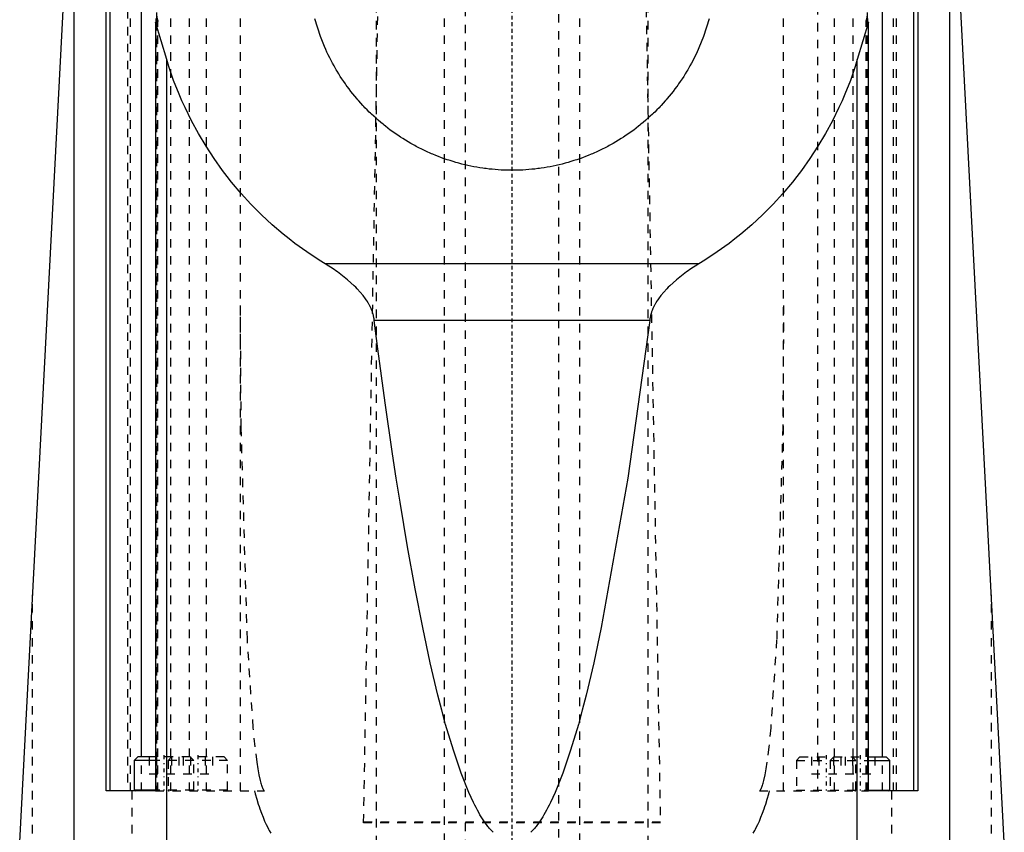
# Model space of a CAD drawing. Extents: x -70 to 70, y -1 to 596.
# Tile 10 of 13: x -58 to 58, y 253 to 348. Entities that reach past the tile are written whole.
import ezdxf

# ---------------------------------------------------------------- set-up
doc = ezdxf.new("R2010")
doc.units = 0
doc.linetypes.add('CENTER', pattern=[1.5, 0.45, -0.5, 0.05, -0.5])
doc.linetypes.add('DASHED', pattern=[2, 1, -1])
for name, color, linetype in [('AM_0', 7, 'CONTINUOUS'), ('AM_3', 7, 'DASHED'), ('AM_7', 7, 'CENTER')]:
    doc.layers.add(name, color=color, linetype=linetype)

msp = doc.modelspace()

# ---------------------------------------------------------------- linework, layer by layer
at = {"layer": 'AM_0', "color": 7, "linetype": 'CONTINUOUS'}
for p, q in [((-58, 251.5), (-50.81, 388.76)), ((58, 251.5), (50.81, 388.76)), ((-51.58, 202.5), (-51.58, 373.93)), ((51.58, 202.5), (51.58, 373.93)), ((-47.82, 257.5), (-47.82, 367.29)), ((-47.36, 257.5), (-47.36, 367.29)), ((47.36, 257.5), (47.36, 367.29)), ((47.82, 367.29), (47.82, 257.5)), ((-43.63, 261.5), (-43.63, 364.38)), ((43.63, 261.5), (43.63, 364.38)), ((-41.89, 349.18), (-41.89, 348.09)), ((41.89, 348.09), (41.89, 349.18)), ((-41.71, 348.15), (-42.01, 348.05)), ((-40.68, 343.66), (-42.01, 348.05)), ((-42.01, 348.05), (-42.01, 257.5)), ((42.01, 348.05), (40.68, 343.66)), ((42.01, 348.05), (41.71, 348.15)), ((42.01, 257.5), (42.01, 348.05)), ((-40.68, 202.5), (-40.68, 343.66)), ((40.68, 202.5), (40.68, 343.66)), ((22, 319.57), (-22, 319.57)), ((16.22, 312.91), (-16.22, 312.91)), ((-44.1, 261.5), (-44.5, 261.1)), ((-44.5, 261.1), (-44.5, 257.6)), ((-42.01, 261.1), (-44.5, 261.1)), ((-42.01, 261.5), (-44.1, 261.5)), ((42.01, 261.5), (44.1, 261.5)), ((42.01, 261.1), (44.5, 261.1)), ((44.5, 261.1), (44.1, 261.5)), ((44.5, 257.6), (44.5, 261.1)), ((-42.01, 257.6), (-44.5, 257.6)), ((42.01, 257.6), (44.5, 257.6)), ((-42.01, 257.5), (-47.82, 257.5)), ((47.82, 257.5), (42.01, 257.5))]:
    msp.add_line(p, q, dxfattribs=at)
for points in [[(-41.89, 349.18, 0), (-41.89, 349.15, 0), (-41.89, 349.09, 0), (-41.89, 349.04, 0), (-41.88, 349.01, 0), (-41.88, 348.98, 0), (-41.88, 348.92, 0), (-41.87, 348.86, 0), (-41.87, 348.8, 0), (-41.86, 348.75, 0), (-41.85, 348.69, 0), (-41.84, 348.66, 0), (-41.84, 348.63, 0), (-41.83, 348.57, 0), (-41.82, 348.52, 0), (-41.8, 348.46, 0), (-41.79, 348.4, 0), (-41.77, 348.35, 0), (-41.76, 348.32, 0), (-41.76, 348.29, 0), (-41.74, 348.24, 0), (-41.72, 348.18, 0), (-41.71, 348.15, 0)], [(41.71, 348.15, 0), (41.72, 348.18, 0), (41.74, 348.24, 0), (41.76, 348.29, 0), (41.76, 348.32, 0), (41.77, 348.35, 0), (41.79, 348.4, 0), (41.8, 348.46, 0), (41.82, 348.52, 0), (41.83, 348.57, 0), (41.84, 348.63, 0), (41.84, 348.66, 0), (41.85, 348.69, 0), (41.86, 348.75, 0), (41.87, 348.8, 0), (41.87, 348.86, 0), (41.88, 348.92, 0), (41.88, 348.98, 0), (41.88, 349.01, 0), (41.89, 349.04, 0), (41.89, 349.09, 0), (41.89, 349.15, 0), (41.89, 349.18, 0)], [(0, 330.6, 0), (-0.18, 330.6, 0), (-0.54, 330.61, 0), (-0.9, 330.62, 0), (-1.08, 330.63, 0), (-1.26, 330.63, 0), (-1.63, 330.66, 0), (-1.99, 330.68, 0), (-2.35, 330.72, 0), (-2.7, 330.75, 0), (-3.06, 330.8, 0), (-3.24, 330.82, 0), (-3.42, 330.85, 0), (-3.78, 330.9, 0), (-4.14, 330.96, 0), (-4.49, 331.02, 0), (-4.85, 331.1, 0), (-5.2, 331.17, 0), (-5.38, 331.21, 0), (-5.55, 331.25, 0), (-5.9, 331.34, 0), (-6.25, 331.43, 0), (-6.43, 331.48, 0), (-6.6, 331.53, 0), (-6.95, 331.63, 0), (-7.29, 331.74, 0), (-7.46, 331.79, 0), (-7.64, 331.85, 0), (-7.98, 331.97, 0), (-8.32, 332.09, 0), (-8.66, 332.22, 0), (-8.99, 332.35, 0), (-9.33, 332.49, 0), (-9.49, 332.56, 0), (-9.66, 332.63, 0), (-9.99, 332.78, 0), (-10.32, 332.93, 0), (-10.64, 333.09, 0), (-10.96, 333.25, 0), (-11.28, 333.42, 0), (-11.44, 333.51, 0), (-11.6, 333.59, 0), (-11.92, 333.77, 0), (-12.23, 333.95, 0), (-12.54, 334.14, 0), (-12.85, 334.33, 0), (-13.15, 334.52, 0), (-13.3, 334.62, 0), (-13.45, 334.73, 0), (-13.75, 334.93, 0), (-14.05, 335.14, 0), (-14.34, 335.35, 0), (-14.63, 335.57, 0), (-14.91, 335.79, 0), (-15.05, 335.91, 0), (-15.19, 336.02, 0), (-15.47, 336.25, 0), (-15.75, 336.49, 0), (-16.02, 336.73, 0), (-16.28, 336.97, 0), (-16.55, 337.22, 0), (-16.68, 337.34, 0), (-16.81, 337.47, 0), (-17.07, 337.72, 0), (-17.32, 337.98, 0), (-17.44, 338.11, 0), (-17.57, 338.25, 0), (-17.81, 338.51, 0), (-18.05, 338.78, 0), (-18.17, 338.92, 0), (-18.29, 339.06, 0), (-18.52, 339.33, 0), (-18.75, 339.61, 0), (-18.97, 339.9, 0), (-19.19, 340.19, 0), (-19.41, 340.48, 0), (-19.52, 340.62, 0), (-19.62, 340.77, 0), (-19.83, 341.07, 0), (-20.03, 341.37, 0), (-20.23, 341.67, 0), (-20.42, 341.98, 0), (-20.61, 342.29, 0), (-20.7, 342.44, 0), (-20.79, 342.6, 0), (-20.97, 342.91, 0), (-21.15, 343.23, 0), (-21.32, 343.55, 0), (-21.48, 343.87, 0), (-21.64, 344.2, 0), (-21.72, 344.36, 0), (-21.8, 344.52, 0), (-21.95, 344.85, 0), (-22.09, 345.19, 0), (-22.56, 346.36, 0), (-23.22, 348.43, 0)], [(23.22, 348.43, 0), (22.56, 346.36, 0), (21.72, 344.36, 0), (21.15, 343.23, 0), (20.97, 342.91, 0), (20.79, 342.6, 0), (20.7, 342.44, 0), (20.61, 342.29, 0), (20.42, 341.98, 0), (20.23, 341.67, 0), (20.03, 341.37, 0), (19.83, 341.07, 0), (19.62, 340.77, 0), (19.52, 340.62, 0), (19.41, 340.48, 0), (19.19, 340.19, 0), (18.97, 339.9, 0), (18.75, 339.61, 0), (18.52, 339.33, 0), (18.29, 339.06, 0), (18.17, 338.92, 0), (18.05, 338.78, 0), (17.81, 338.51, 0), (17.57, 338.25, 0), (17.44, 338.11, 0), (17.32, 337.98, 0), (17.07, 337.72, 0), (16.81, 337.47, 0), (16.68, 337.34, 0), (16.55, 337.22, 0), (16.28, 336.97, 0), (16.02, 336.73, 0), (15.75, 336.49, 0), (15.47, 336.25, 0), (15.19, 336.02, 0), (15.05, 335.91, 0), (14.91, 335.79, 0), (14.63, 335.57, 0), (14.34, 335.35, 0), (14.05, 335.14, 0), (13.75, 334.93, 0), (13.45, 334.73, 0), (13.3, 334.62, 0), (13.15, 334.52, 0), (12.85, 334.33, 0), (12.54, 334.14, 0), (12.23, 333.95, 0), (11.92, 333.77, 0), (11.6, 333.59, 0), (11.44, 333.51, 0), (11.28, 333.42, 0), (10.96, 333.25, 0), (10.64, 333.09, 0), (10.32, 332.93, 0), (9.99, 332.78, 0), (9.66, 332.63, 0), (9.49, 332.56, 0), (9.33, 332.49, 0), (8.99, 332.35, 0), (8.66, 332.22, 0), (8.32, 332.09, 0), (7.98, 331.97, 0), (7.64, 331.85, 0), (7.46, 331.79, 0), (7.29, 331.74, 0), (6.95, 331.63, 0), (6.6, 331.53, 0), (6.43, 331.48, 0), (6.25, 331.43, 0), (5.9, 331.34, 0), (5.55, 331.25, 0), (5.38, 331.21, 0), (5.2, 331.17, 0), (4.85, 331.1, 0), (4.49, 331.02, 0), (4.14, 330.96, 0), (3.78, 330.9, 0), (3.42, 330.85, 0), (3.24, 330.82, 0), (3.06, 330.8, 0), (2.7, 330.75, 0), (2.35, 330.72, 0), (1.99, 330.68, 0), (1.63, 330.66, 0), (1.26, 330.63, 0), (1.08, 330.63, 0), (0.9, 330.62, 0), (0.54, 330.61, 0), (0.18, 330.6, 0), (0, 330.6, 0)], [(-22, 319.57, 0), (-22.73, 320.02, 0), (-24.18, 320.98, 0), (-25.58, 321.99, 0), (-26.27, 322.52, 0), (-26.94, 323.07, 0), (-28.26, 324.19, 0), (-29.53, 325.37, 0), (-30.75, 326.6, 0), (-31.92, 327.88, 0), (-33.03, 329.2, 0), (-33.57, 329.88, 0), (-34.09, 330.57, 0), (-35.1, 331.98, 0), (-36.05, 333.43, 0), (-36.93, 334.92, 0), (-37.76, 336.44, 0), (-38.52, 338, 0), (-38.88, 338.79, 0), (-39.22, 339.58, 0), (-39.86, 341.19, 0), (-40.42, 342.83, 0), (-40.68, 343.66, 0)], [(40.68, 343.66, 0), (40.42, 342.83, 0), (39.86, 341.19, 0), (39.22, 339.58, 0), (38.88, 338.79, 0), (38.52, 338, 0), (37.76, 336.44, 0), (36.93, 334.92, 0), (36.05, 333.43, 0), (35.1, 331.98, 0), (34.09, 330.57, 0), (33.57, 329.88, 0), (33.03, 329.2, 0), (31.92, 327.88, 0), (30.75, 326.6, 0), (29.53, 325.37, 0), (28.26, 324.19, 0), (26.94, 323.07, 0), (26.27, 322.52, 0), (25.58, 321.99, 0), (24.18, 320.98, 0), (22.73, 320.02, 0), (22, 319.57, 0)], [(-16.22, 312.91, 0), (-16.23, 312.96, 0), (-16.24, 313.04, 0), (-16.25, 313.13, 0), (-16.26, 313.17, 0), (-16.26, 313.21, 0), (-16.28, 313.29, 0), (-16.3, 313.38, 0), (-16.31, 313.46, 0), (-16.33, 313.54, 0), (-16.35, 313.62, 0), (-16.37, 313.66, 0), (-16.38, 313.7, 0), (-16.4, 313.78, 0), (-16.43, 313.86, 0), (-16.45, 313.94, 0), (-16.48, 314.02, 0), (-16.51, 314.09, 0), (-16.52, 314.13, 0), (-16.54, 314.17, 0), (-16.57, 314.25, 0), (-16.6, 314.32, 0), (-16.62, 314.36, 0), (-16.64, 314.4, 0), (-16.67, 314.47, 0), (-16.71, 314.55, 0), (-16.73, 314.59, 0), (-16.75, 314.62, 0), (-16.78, 314.7, 0), (-16.82, 314.77, 0), (-16.86, 314.85, 0), (-16.9, 314.92, 0), (-16.95, 314.99, 0), (-16.97, 315.03, 0), (-16.99, 315.06, 0), (-17.03, 315.13, 0), (-17.08, 315.2, 0), (-17.24, 315.45, 0), (-17.55, 315.86, 0), (-17.88, 316.26, 0), (-18.23, 316.64, 0), (-18.41, 316.83, 0), (-18.6, 317.01, 0), (-18.98, 317.36, 0), (-19.37, 317.7, 0), (-19.77, 318.03, 0), (-20.17, 318.34, 0), (-20.57, 318.63, 0), (-20.77, 318.77, 0), (-20.97, 318.91, 0), (-21.38, 319.18, 0), (-21.79, 319.44, 0), (-22, 319.57, 0)], [(22, 319.57, 0), (21.79, 319.44, 0), (21.38, 319.18, 0), (20.97, 318.91, 0), (20.77, 318.77, 0), (20.57, 318.63, 0), (20.17, 318.34, 0), (19.77, 318.03, 0), (19.37, 317.7, 0), (18.98, 317.36, 0), (18.6, 317.01, 0), (18.41, 316.83, 0), (18.23, 316.64, 0), (17.88, 316.26, 0), (17.55, 315.86, 0), (17.24, 315.45, 0), (17.08, 315.2, 0), (17.03, 315.13, 0), (16.99, 315.06, 0), (16.97, 315.03, 0), (16.95, 314.99, 0), (16.9, 314.92, 0), (16.86, 314.85, 0), (16.82, 314.77, 0), (16.78, 314.7, 0), (16.75, 314.62, 0), (16.73, 314.59, 0), (16.71, 314.55, 0), (16.67, 314.47, 0), (16.64, 314.4, 0), (16.62, 314.36, 0), (16.6, 314.32, 0), (16.57, 314.25, 0), (16.54, 314.17, 0), (16.52, 314.13, 0), (16.51, 314.09, 0), (16.48, 314.02, 0), (16.45, 313.94, 0), (16.43, 313.86, 0), (16.4, 313.78, 0), (16.38, 313.7, 0), (16.37, 313.66, 0), (16.35, 313.62, 0), (16.33, 313.54, 0), (16.31, 313.46, 0), (16.3, 313.38, 0), (16.28, 313.29, 0), (16.26, 313.21, 0), (16.26, 313.17, 0), (16.25, 313.13, 0), (16.24, 313.04, 0), (16.23, 312.96, 0), (16.22, 312.91, 0)], [(-2.23, 252.62, 0), (-2.31, 252.7, 0), (-2.39, 252.78, 0), (-2.54, 252.95, 0), (-2.7, 253.13, 0), (-2.77, 253.23, 0), (-2.85, 253.32, 0), (-3, 253.53, 0), (-3.16, 253.74, 0), (-3.23, 253.85, 0), (-3.31, 253.96, 0), (-3.46, 254.2, 0), (-3.62, 254.44, 0), (-3.77, 254.7, 0), (-3.92, 254.97, 0), (-4.08, 255.24, 0), (-4.15, 255.38, 0), (-4.23, 255.53, 0), (-4.38, 255.83, 0), (-4.54, 256.14, 0), (-5.07, 257.3, 0), (-5.99, 259.6, 0), (-6.91, 262.28, 0), (-7.82, 265.33, 0), (-8.27, 267, 0), (-8.72, 268.77, 0), (-9.63, 272.58, 0), (-10.52, 276.76, 0), (-11.42, 281.31, 0), (-12.31, 286.24, 0), (-13.19, 291.53, 0), (-13.63, 294.32, 0), (-14.06, 297.19, 0), (-14.93, 303.21, 0), (-15.8, 309.59, 0), (-16.22, 312.91, 0)], [(16.22, 312.91, 0), (13.63, 294.32, 0), (10.52, 276.76, 0), (9.63, 272.58, 0), (8.72, 268.77, 0), (8.27, 267, 0), (7.82, 265.33, 0), (6.91, 262.28, 0), (5.99, 259.6, 0), (5.07, 257.3, 0), (4.54, 256.14, 0), (4.38, 255.83, 0), (4.23, 255.53, 0), (4.15, 255.38, 0), (4.08, 255.24, 0), (3.92, 254.97, 0), (3.77, 254.7, 0), (3.62, 254.44, 0), (3.46, 254.2, 0), (3.31, 253.96, 0), (3.23, 253.85, 0), (3.16, 253.74, 0), (3, 253.53, 0), (2.85, 253.32, 0), (2.77, 253.23, 0), (2.7, 253.13, 0), (2.54, 252.95, 0), (2.39, 252.78, 0), (2.31, 252.7, 0), (2.23, 252.62, 0)]]:
    msp.add_polyline3d(points, dxfattribs=at)
for centre, start, end in [((-44.4, 257.6), 180, 270), ((44.4, 257.6), 270, 0)]:
    msp.add_arc(centre, 0.1, start, end, dxfattribs=at)
at = {"layer": 'AM_3', "color": 6, "linetype": 'DASHED'}
for p, q in [((-5.5, 453.75), (-5.5, 124)), ((5.5, 124), (5.5, 453.75)), ((-8, 394.5), (-8, 167.5)), ((8, 167.5), (8, 394.5)), ((-45.28, 393.5), (-45.28, 257.5)), ((-44.94, 257.5), (-44.94, 393.5)), ((-41.94, 257.5), (-41.94, 393.5)), ((-38, 257.5), (-38, 393.5)), ((-16, 394.2), (-16, 134)), ((16, 394.2), (16, 134)), ((38, 257.5), (38, 393.5)), ((41.94, 257.5), (41.94, 393.5)), ((44.94, 257.5), (44.94, 393.5)), ((45.28, 257.5), (45.28, 393.5)), ((-32, 257.5), (-32, 391.85)), ((32, 257.5), (32, 391.85)), ((-17.48, 253.75), (-15.1, 389.62)), ((15.1, 389.62), (17.48, 253.75)), ((-36, 257.5), (-36, 357.97)), ((36, 357.97), (36, 257.5)), ((-40.18, 257.5), (-40.18, 351.89)), ((40.18, 257.5), (40.18, 351.89)), ((-41.89, 348.09), (-41.89, 257.5)), ((-41.71, 257.5), (-41.71, 348.15)), ((41.71, 257.5), (41.71, 348.15)), ((41.89, 257.5), (41.89, 348.09)), ((-56.48, 202.5), (-56.48, 280.58)), ((56.48, 202.5), (56.48, 280.58)), ((-43.63, 257.5), (-43.63, 261.5)), ((-42.73, 261.5), (-42.73, 259.5)), ((-33.9, 261.5), (-42.01, 261.5)), ((-33.5, 261.1), (-42.01, 261.1)), ((-41.87, 261.5), (-41.87, 259.5)), ((-40.1, 261.5), (-40.5, 261.1)), ((-40.5, 261.1), (-40.5, 257.6)), ((-40.13, 261.5), (-40.13, 259.5)), ((-39.27, 261.5), (-39.27, 259.5)), ((-38.73, 261.5), (-38.73, 259.5)), ((-37.5, 261.1), (-37.9, 261.5)), ((-37.87, 261.5), (-37.87, 259.5)), ((-37.5, 257.6), (-37.5, 261.1)), ((-36.13, 261.5), (-36.13, 259.5)), ((-35.27, 261.5), (-35.27, 259.5)), ((-33.5, 261.1), (-33.9, 261.5)), ((-33.5, 257.6), (-33.5, 261.1)), ((33.9, 261.5), (33.5, 261.1)), ((33.5, 261.1), (33.5, 257.6)), ((33.5, 261.1), (42.01, 261.1)), ((33.9, 261.5), (42.01, 261.5)), ((35.27, 261.5), (35.27, 259.5)), ((36.13, 261.5), (36.13, 259.5)), ((37.9, 261.5), (37.5, 261.1)), ((37.5, 261.1), (37.5, 257.6)), ((37.87, 261.5), (37.87, 259.5)), ((38.73, 261.5), (38.73, 259.5)), ((39.27, 261.5), (39.27, 259.5)), ((40.5, 261.1), (40.1, 261.5)), ((40.13, 261.5), (40.13, 259.5)), ((40.5, 257.6), (40.5, 261.1)), ((41.87, 261.5), (41.87, 259.5)), ((42.73, 261.5), (42.73, 259.5)), ((43.63, 257.5), (43.63, 261.5)), ((-42.73, 259.5), (-39.27, 259.5)), ((-38.73, 259.5), (-35.27, 259.5)), ((35.27, 259.5), (38.73, 259.5)), ((39.27, 259.5), (42.73, 259.5)), ((-33.5, 257.6), (-42.01, 257.6)), ((33.5, 257.6), (42.01, 257.6)), ((-44.73, 202.5), (-44.73, 257.5)), ((-42.01, 257.5), (-29.16, 257.5)), ((29.16, 257.5), (42.01, 257.5)), ((44.73, 202.5), (44.73, 257.5)), ((-17.48, 253.85), (17.48, 253.85)), ((17.48, 253.75), (-17.48, 253.75))]:
    msp.add_line(p, q, dxfattribs=at)
for points in [[(-29.16, 257.5, 0), (-29.17, 257.5, 0), (-29.17, 257.51, 0), (-29.18, 257.52, 0), (-29.18, 257.52, 0), (-29.19, 257.53, 0), (-29.19, 257.54, 0), (-29.2, 257.54, 0), (-29.21, 257.55, 0), (-29.22, 257.56, 0), (-29.22, 257.57, 0), (-29.23, 257.58, 0), (-29.23, 257.58, 0), (-29.24, 257.59, 0), (-29.24, 257.6, 0), (-29.25, 257.62, 0), (-29.26, 257.63, 0), (-29.26, 257.64, 0), (-29.27, 257.64, 0), (-29.27, 257.65, 0), (-29.28, 257.66, 0), (-29.29, 257.68, 0), (-29.29, 257.68, 0), (-29.31, 257.72, 0), (-29.35, 257.81, 0), (-29.39, 257.91, 0), (-29.44, 258.02, 0), (-29.48, 258.14, 0), (-29.52, 258.28, 0), (-29.54, 258.35, 0), (-29.56, 258.42, 0), (-29.6, 258.58, 0), (-29.64, 258.74, 0), (-29.79, 259.41, 0), (-29.91, 260.09, 0), (-30.03, 260.87, 0), (-30.26, 262.71, 0), (-30.48, 264.92, 0), (-31.18, 275.3, 0), (-31.9, 300.35, 0), (-32, 314.66, 0)], [(32, 314.66, 0), (31.9, 300.35, 0), (31.18, 275.3, 0), (30.48, 264.92, 0), (30.26, 262.71, 0), (30.03, 260.87, 0), (29.91, 260.09, 0), (29.79, 259.41, 0), (29.64, 258.74, 0), (29.6, 258.58, 0), (29.56, 258.42, 0), (29.54, 258.35, 0), (29.52, 258.28, 0), (29.48, 258.14, 0), (29.44, 258.02, 0), (29.39, 257.91, 0), (29.35, 257.81, 0), (29.31, 257.72, 0), (29.29, 257.68, 0), (29.27, 257.64, 0), (29.24, 257.6, 0), (29.24, 257.59, 0), (29.23, 257.58, 0), (29.23, 257.58, 0), (29.22, 257.57, 0), (29.22, 257.56, 0), (29.21, 257.55, 0), (29.2, 257.54, 0), (29.19, 257.54, 0), (29.19, 257.53, 0), (29.18, 257.52, 0), (29.18, 257.52, 0), (29.17, 257.51, 0), (29.17, 257.5, 0), (29.16, 257.5, 0)], [(-30.35, 257.5, 0), (-30.26, 257.17, 0), (-30.07, 256.54, 0), (-29.89, 255.95, 0), (-29.8, 255.67, 0), (-29.7, 255.4, 0), (-29.52, 254.88, 0), (-29.33, 254.4, 0), (-29.15, 253.95, 0), (-28.96, 253.55, 0), (-28.78, 253.17, 0), (-28.68, 253, 0), (-28.59, 252.84, 0), (-28.4, 252.54, 0)], [(28.4, 252.54, 0), (28.59, 252.84, 0), (28.68, 253, 0), (28.78, 253.17, 0), (28.96, 253.55, 0), (29.15, 253.95, 0), (29.33, 254.4, 0), (29.52, 254.88, 0), (29.7, 255.4, 0), (29.8, 255.67, 0), (29.89, 255.95, 0), (30.07, 256.54, 0), (30.26, 257.17, 0), (30.35, 257.5, 0)]]:
    msp.add_polyline3d(points, dxfattribs=at)
for centre, start, end in [((-40.4, 257.6), 180, 270), ((-37.6, 257.6), 270, 0), ((-33.6, 257.6), 270, 0), ((33.6, 257.6), 180, 270), ((37.6, 257.6), 180, 270), ((40.4, 257.6), 270, 0)]:
    msp.add_arc(centre, 0.1, start, end, dxfattribs=at)
at = {"layer": 'AM_7', "color": 4, "linetype": 'CENTER'}
for p, q in [((0, 470.5), (0, 107.5)), ((0, 454.2), (0, 146)), ((-41, 261.7), (-41, 257.3)), ((-37, 261.7), (-37, 257.3)), ((37, 261.7), (37, 257.3)), ((41, 261.7), (41, 257.3))]:
    msp.add_line(p, q, dxfattribs=at)

doc.saveas('drawing.dxf')
